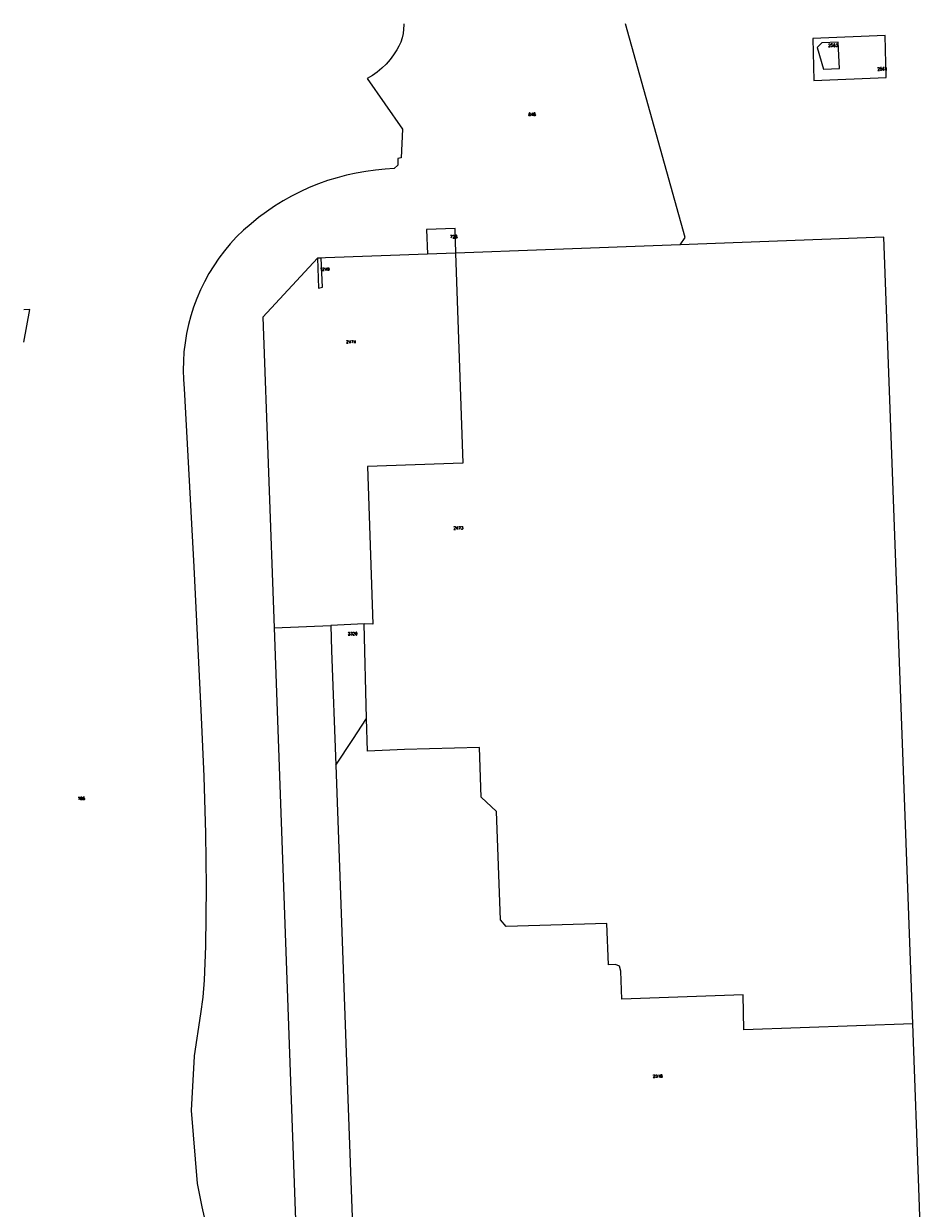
# Model space of a CAD drawing. Header units: metres. Extents: x 256352 to 256907, y 533293 to 533854.
# Tile 8 of 15: x 256352 to 256511, y 533645 to 533853. Entities that reach past the tile are written whole.
import ezdxf
from ezdxf.lldxf.tags import DXFTag

# ---------------------------------------------------------------- set-up
doc = ezdxf.new("R2010")
doc.units = ezdxf.units.M
doc.header["$LTSCALE"] = 0.5
doc.layers.add('BRK Perceelnummers', color=150, linetype='Continuous', lineweight=20)
doc.layers.add('BRK Perceelsgrenzen', color=150, linetype='KG-KADASTRAAL-SO')
doc.styles.get("Standard").update_dxf_attribs({"font": 'txt.shx'})
tags = doc.linetypes.add('KG-KADASTRAAL-SO', pattern='A,5.5,-2,["K",Standard,S=1.8,R=0,X=0,Y=-0.9],-2,5.5,-2,[5,NLCS.SHX,S=0.75,R=0,X=0,Y=0],-2', length=19).pattern_tags.tags
tags[6] = DXFTag(74, 10)

msp = doc.modelspace()

# ---------------------------------------------------------------- linework, layer by layer
at = {"layer": 'BRK Perceelsgrenzen'}
for p, q in [((256404.574, 533812.132), (256403.906, 533812.107)), ((256428.252, 533812.983), (256423.291, 533812.806)), ((256428.287, 533812.984), (256428.252, 533812.983)), ((256396.282, 533746.957), (256406.245, 533747.395)), ((256412.144, 533747.655), (256406.245, 533747.395)), ((256412.563, 533730.965), (256412.144, 533747.655))]:
    msp.add_line(p, q, dxfattribs=at)
for points in [[(256419.113, 533853.459), (256419.125, 533853.245), (256419.095, 533852.476), (256418.995, 533851.713), (256418.824, 533850.963), (256418.585, 533850.232), (256418.279, 533849.526), (256417.909, 533848.851), (256417.338, 533847.969), (256416.703, 533847.132), (256416.007, 533846.345), (256415.254, 533845.611), (256414.449, 533844.937), (256413.595, 533844.324), (256412.695, 533843.775), (256418.889, 533834.879), (256418.654, 533829.79), (256418.068, 533829.719), (256418.064, 533828.502), (256417.403, 533827.92), (256415.855, 533827.802), (256414.141, 533827.648), (256412.425, 533827.419), (256410.719, 533827.12), (256409.027, 533826.747), (256407.354, 533826.305), (256405.7, 533825.791), (256404.069, 533825.208), (256402.464, 533824.557), (256400.889, 533823.84), (256399.345, 533823.055), (256397.836, 533822.207), (256396.363, 533821.296), (256394.93, 533820.323), (256393.541, 533819.29), (256392.195, 533818.2), (256390.896, 533817.054), (256389.656, 533815.862), (256388.546, 533814.656), (256387.507, 533813.412), (256386.531, 533812.119), (256385.618, 533810.781), (256384.77, 533809.4), (256383.991, 533807.979), (256383.281, 533806.523), (256382.643, 533805.034), (256382.076, 533803.516), (256381.584, 533801.972), (256381.167, 533800.407), (256380.827, 533798.823), (256380.563, 533797.225), (256380.376, 533795.615), (256380.268, 533793.998), (256380.238, 533792.378), (256380.286, 533790.759), (256380.411, 533789.168), (256382.096, 533757.686), (256383.409, 533731.24), (256383.849, 533720.76), (256384.184, 533710.722), (256384.288, 533701.295), (256384.158, 533690.826), (256383.922, 533684.837), (256383.721, 533681.858), (256383.27, 533678.91), (256382.192, 533671.494), (256382.191, 533671.452), (256381.666, 533661.871), (256382.721, 533648.983), (256383.506, 533644.904), (256383.954, 533643.078)], [(256467.847, 533814.469), (256468.717, 533815.782), (256458.239, 533853.459)], [(256491.224, 533850.854), (256491.398, 533843.456), (256504.144, 533843.996), (256503.98, 533851.38), (256491.224, 533850.854)], [(256495.93, 533845.575), (256495.72, 533850.215), (256492.835, 533850.104), (256491.984, 533849.278), (256493.139, 533845.456), (256495.93, 533845.575)], [(256428.287, 533812.984), (256428.162, 533817.339), (256423.147, 533817.163), (256423.291, 533812.806)], [(256508.841, 533677.177), (256503.756, 533815.811), (256467.847, 533814.469)], [(256467.847, 533814.469), (256444.086, 533813.591), (256428.287, 533812.984)], [(256403.906, 533812.107), (256394.3, 533801.749), (256396.282, 533746.957)], [(256403.906, 533812.107), (256404.096, 533806.845), (256404.788, 533806.991), (256404.574, 533812.132)], [(256423.291, 533812.806), (256405.317, 533812.159), (256404.574, 533812.132)], [(256428.252, 533812.983), (256429.509, 533775.989), (256412.733, 533775.424), (256413.677, 533747.6), (256412.144, 533747.655)], [(256352.12, 533797.307), (256353.213, 533803.074), (256352.12, 533803.005)], [(256396.282, 533746.957), (256401.003, 533616.441), (256401.012, 533616.182)], [(256406.245, 533747.395), (256406.406, 533742.948), (256407.135, 533722.761)], [(256407.135, 533722.761), (256410.136, 533727.296), (256412.563, 533730.965)], [(256508.841, 533677.177), (256479.08, 533676.098), (256478.932, 533682.266), (256457.576, 533681.511), (256457.396, 533686.424), (256457.163, 533687.33), (256456.457, 533687.622), (256455.216, 533687.576), (256454.895, 533694.846), (256437.152, 533694.338), (256436.161, 533695.49), (256435.482, 533714.558), (256432.78, 533717.083), (256432.447, 533725.896), (256419.272, 533725.521), (256412.708, 533725.237), (256412.563, 533730.965)], [(256407.135, 533722.761), (256409.32, 533662.293), (256410.776, 533622.269), (256510.714, 533626.142)], [(256510.714, 533626.142), (256509.962, 533646.628), (256508.841, 533677.177)]]:
    msp.add_lwpolyline(points, dxfattribs=at)

# ---------------------------------------------------------------- texts
at = {"layer": 'BRK Perceelnummers'}
for s, p in [('2563', (256493.952, 533849.392)), ('2564', (256502.615, 533845.233)), ('848', (256441.108, 533837.219)), ('728', (256427.288, 533815.654)), ('1249', (256404.325, 533809.925)), ('2474', (256408.985, 533797.118)), ('2473', (256427.898, 533764.32)), ('2320', (256409.245, 533745.675)), ('785', (256361.648, 533716.617)), ('2318', (256463.038, 533667.683))]:
    msp.add_text(s, height=0.5, dxfattribs=at).set_placement(p)

doc.saveas('drawing.dxf')
